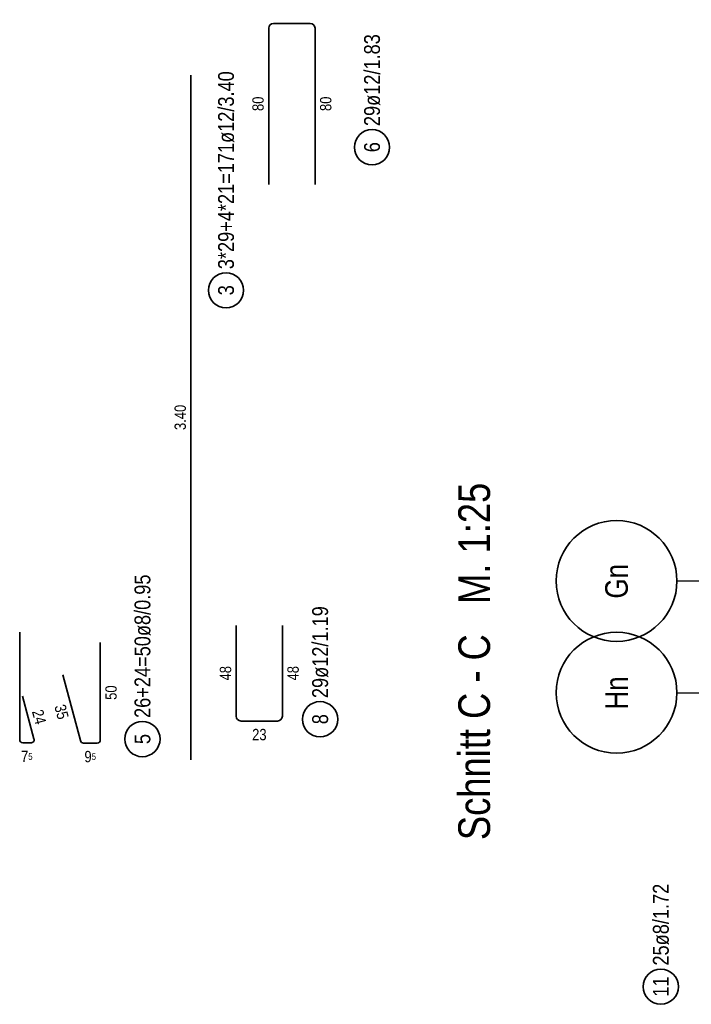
# Model space of a CAD drawing. Header units: millimetres. Extents: x 0 to 30.5, y -1.8 to 21.
# Tile 18 of 34: x 8.1 to 11.4, y 13.1 to 18. Entities that reach past the tile are written whole.
import ezdxf
from ezdxf.enums import TextEntityAlignment as Align

# ---------------------------------------------------------------- set-up
doc = ezdxf.new("R2010")
doc.units = ezdxf.units.MM
doc.linetypes.add('DASHDOTX2', pattern=[2, 1, -0.5, 0, -0.5])
doc.styles.add('Arial Narrow', font='ARIALN.TTF')

msp = doc.modelspace()

# ---------------------------------------------------------------- linework, layer by layer
at = {"color": 2, "linetype": 'Continuous', "lineweight": 35}
for p, q in [((9.506639, 17.967139), (9.324639, 17.967139)), ((9.300639, 17.943139), (9.300639, 17.167139)), ((9.530639, 17.167139), (9.530639, 17.943139)), ((8.914125, 17.709022), (8.914125, 14.309022)), ((9.139014, 14.525644), (9.139014, 14.975644)), ((9.368514, 14.975644), (9.368514, 14.525644)), ((8.063571, 14.40917), (8.063571, 14.943281)), ((8.464083, 14.408385), (8.464083, 14.892385)), ((8.27774, 14.730459), (8.365149, 14.404244)), ((8.077865, 14.624572), (8.134546, 14.413037)), ((9.344514, 14.501644), (9.163014, 14.501644)), ((8.11898, 14.392896), (8.07946, 14.393171)), ((8.380604, 14.392385), (8.448083, 14.392385))]:
    msp.add_line(p, q, dxfattribs=at)
at = {"color": 3, "linetype": 'DASHDOTX2', "lineweight": 25, "ltscale": 0.25}
for p, q in [((11.328533, 15.197497), (13.978346, 15.197497)), ((11.328533, 14.642497), (13.978346, 14.642497))]:
    msp.add_line(p, q, dxfattribs=at)
at = {"color": 2, "linetype": 'Continuous', "lineweight": 35}
for centre, radius in [((9.813889, 17.351867), 0.0875), ((9.088562, 16.641148), 0.0875), ((11.028533, 15.197497), 0.3), ((11.028533, 14.642497), 0.3), ((9.556014, 14.510531), 0.0875), ((8.673313, 14.412071), 0.0875), ((11.248511, 13.182121), 0.0875)]:
    msp.add_circle(centre, radius, dxfattribs=at)
for centre, radius, start, end in [((9.324639, 17.943139), 0.024, 90, 180), ((9.506639, 17.943139), 0.024, 0, 90), ((9.163014, 14.525644), 0.024, 180, 270), ((9.344514, 14.525644), 0.024, 270, 0), ((8.079571, 14.40917), 0.016, 180, 269.601859), ((8.119091, 14.408896), 0.016, 269.601859, 15), ((8.380604, 14.408385), 0.016, 195, 270), ((8.448083, 14.408385), 0.016, 270, 0)]:
    msp.add_arc(centre, radius, start, end, dxfattribs=at)

# ---------------------------------------------------------------- texts
at = {"color": 1, "lineweight": 70, "style": 'Arial Narrow'}
msp.add_text('Schnitt C - C   M. 1:25', height=0.1575, rotation=90, dxfattribs=at).set_placement((10.400084, 13.910368))
at = {"color": 4, "lineweight": 50, "style": 'Arial Narrow'}
for s, p in [('Gn', (11.028533, 15.195897)), ('Hn', (11.028533, 14.640897))]:
    msp.add_text(s, height=0.1125, rotation=90, dxfattribs=at).set_placement(p, align=Align.MIDDLE_CENTER)
at = {"color": 2, "lineweight": 35, "char_height": 0.07875, "attachment_point": 1, "rotation": 90, "line_spacing_factor": 0.9, "style": 'Arial Narrow'}
for s, insert in [('29ø12/1.83', (9.774514, 17.456867)), ('3*29+4*21=171ø12/3.40', (9.049187, 16.746148)), ('6', (9.774514, 17.327061)), ('3', (9.049187, 16.616341)), ('26+24=50ø8/0.95', (8.633938, 14.517071)), ('29ø12/1.19', (9.516639, 14.615531)), ('8', (9.516639, 14.485725)), ('5', (8.633938, 14.387265)), ('25ø8/1.72', (11.209136, 13.287121)), ('11', (11.209136, 13.132509))]:
    msp.add_mtext(s, dxfattribs=dict(at, insert=insert))
at = {"color": 3, "lineweight": 25, "char_height": 0.05625, "attachment_point": 1, "line_spacing_factor": 0.9, "style": 'Arial Narrow'}
for s, insert, rotation in [('80', (9.219389, 17.531702), 90), ('80', (9.555639, 17.531702), 90), ('3.40', (8.832875, 15.947147), 90), ('48', (9.057764, 14.703206), 90), ('48', (9.393514, 14.703206), 90), ('50', (8.489083, 14.606948), 90), ('35', (8.289713, 14.589182), 285), ('24', (8.178233, 14.56392), 285), ('7{\\A1;\\H.6x;\\S5;}', (8.070498, 14.354169), 359.601859)]:
    msp.add_mtext(s, dxfattribs=dict(at, insert=insert, rotation=rotation))
for s, insert in [('23', (9.218326, 14.462581)), ('9{\\A1;\\H.6x;\\S5;}', (8.385197, 14.353323))]:
    msp.add_mtext(s, dxfattribs=dict(at, insert=insert))

doc.saveas('drawing.dxf')
